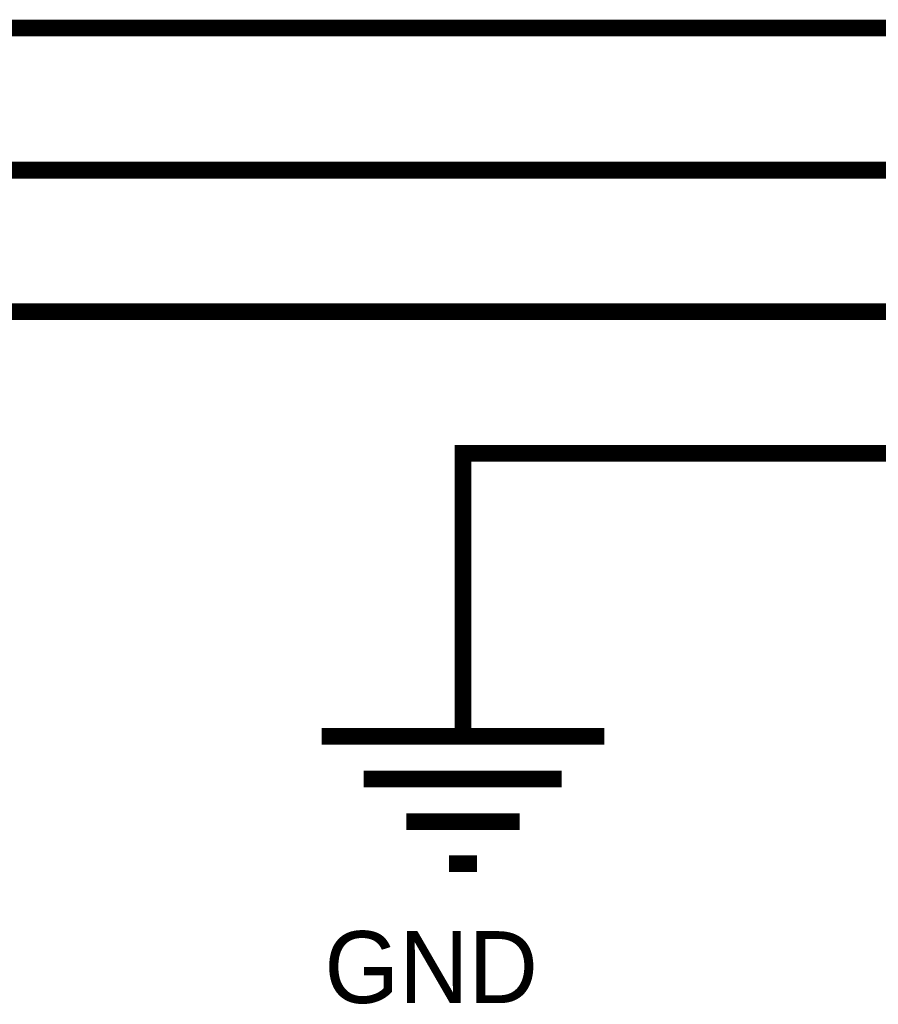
# Model space of a CAD drawing. Header units: inches. Extents: x 0 to 17, y 0 to 11.
# Tile 4 of 37: x 4.637 to 5.244, y 6.711 to 7.406. Entities that reach past the tile are written whole.
import ezdxf

# ---------------------------------------------------------------- set-up
doc = ezdxf.new("R2010")
doc.units = ezdxf.units.IN
doc.header["$MEASUREMENT"] = 0
doc.layers.add('Sheet', color=255, linetype='Continuous')

msp = doc.modelspace()

# ---------------------------------------------------------------- linework, layer by layer
at = {"layer": 'Sheet'}
for points in [[(4.60047, 7.39994, 0.0118, 0.0118, 0), (5.45047, 7.39994, 0.0118, 0.0118, 0)], [(4.60047, 7.29963, 0.0118, 0.0118, 0), (5.45047, 7.29963, 0.0118, 0.0118, 0)], [(4.60047, 7.19972, 0.0118, 0.0118, 0), (5.45047, 7.19972, 0.0118, 0.0118, 0)], [(5.45047, 7.09981, 0.0118, 0.0118, 0), (4.95054, 7.09981, 0.0118, 0.0118, 0), (4.95054, 6.99989, 0.0118, 0.0118, 0)], [(4.95054, 6.99989, 0.0118, 0.0118, 0), (4.95054, 6.89998, 0.0118, 0.0118, 0)], [(4.85063, 6.89998, 0.0118, 0.0118, 0), (5.05044, 6.89998, 0.0118, 0.0118, 0)], [(4.88036, 6.86985, 0.0118, 0.0118, 0), (5.02031, 6.86985, 0.0118, 0.0118, 0)], [(4.91049, 6.83971, 0.0118, 0.0118, 0), (4.99058, 6.83971, 0.0118, 0.0118, 0)], [(4.94062, 6.80998, 0.0118, 0.0118, 0), (4.96045, 6.80998, 0.0118, 0.0118, 0)]]:
    msp.add_lwpolyline(points, format="xyseb", dxfattribs=at)

# ---------------------------------------------------------------- texts
msp.add_text('GND', height=0.05075, dxfattribs=at).set_placement((4.85261, 6.71165))

doc.saveas('drawing.dxf')
